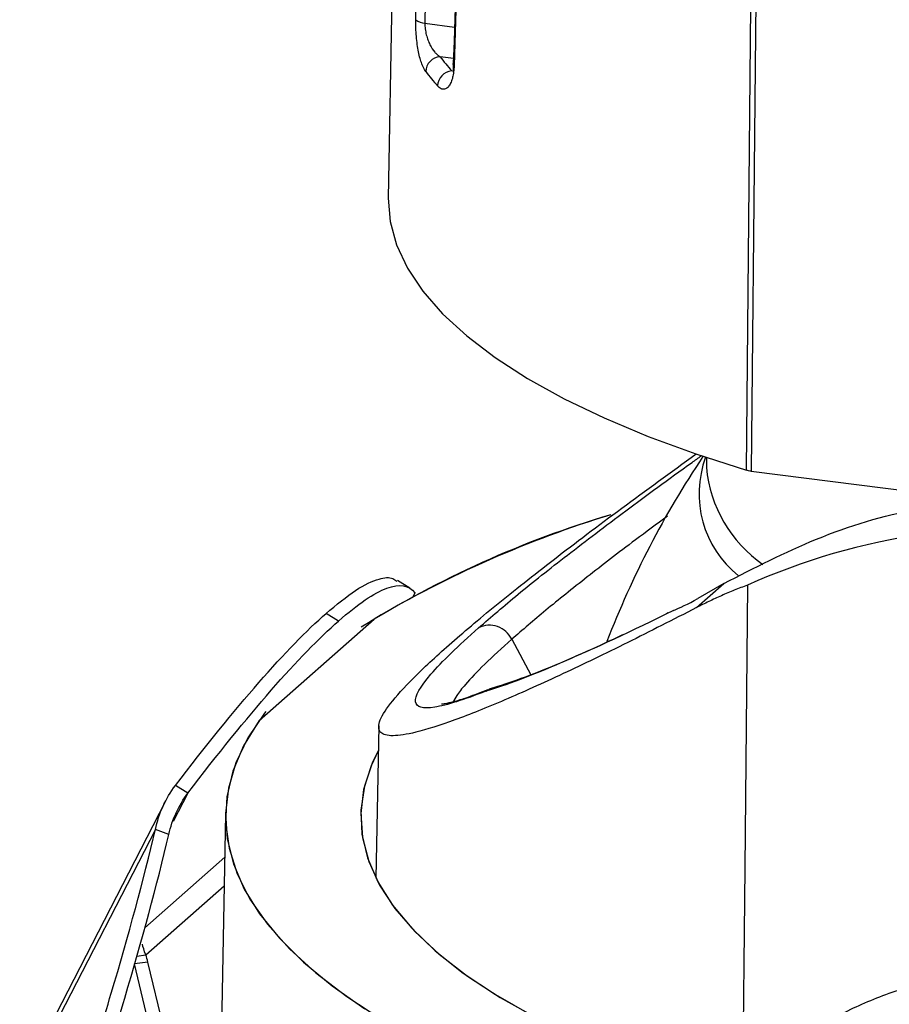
# Paper-space layout '_Dimétrica' of a CAD drawing. Header units: millimetres. Extents: x -40 to 40, y -46.1 to 42.9.
# Tile 3 of 7: x -29.8 to -12.1, y -14.9 to 5.1. Entities that reach past the tile are written whole.
import ezdxf

# ---------------------------------------------------------------- set-up
doc = ezdxf.new("R2010")
doc.units = ezdxf.units.MM

psp = doc.layouts.new('_Dimétrica')

# ---------------------------------------------------------------- linework, layer by layer
at = {"color": 7, "linetype": 'Continuous', "lineweight": 25}
for p, q in [((-22.185, 6.193), (-22.273, 1.465)), ((-21.525, 5.018), (-20.925, 4.943)), ((-20.945, 4.304), (-21.218, 4.338)), ((-15.8, -3.813), (-15.8, -4.016)), ((-15.8, -3.997), (-15.8, -4.016)), ((-14.89, -4.093), (-7.33, -5.045)), ((-21.833, -6.469), (-22.086, -6.314)), ((-16.002, -6.866), (-15.447, -6.377)), ((-15.447, -6.377), (-15.973, -6.682)), ((-21.731, -6.567), (-21.768, -6.64)), ((-23.284, -7.138), (-23.537, -6.982)), ((-16.577, -6.974), (-16.611, -6.99)), ((-24.9, -9.162), (-22.559, -7.098)), ((-19.76, -7.51), (-19.374, -8.233)), ((-22.466, -9.271), (-22.524, -12.368)), ((-26.349, -10.64), (-26.601, -10.484)), ((-26.809, -10.813), (-29.414, -15.869)), ((-26.349, -10.64), (-26.646, -11.217)), ((-25.582, -11.067), (-25.952, -31.059)), ((-27.009, -11.375), (-29.77, -16.732)), ((-26.736, -11.477), (-27.009, -11.375)), ((-27.226, -13.376), (-25.599, -11.94)), ((-27.202, -13.929), (-25.609, -12.524)), ((-27.387, -13.952), (-27.202, -13.929)), ((-27.161, -14.075), (-27.434, -14.109)), ((-25.767, -21.056), (-27.434, -14.109)), ((-25.747, -19.971), (-27.161, -14.075))]:
    psp.add_line(p, q, dxfattribs=at)
at = {"color": 7, "linetype": 'Continuous', "lineweight": 25, "flags": 128}
for points in [[(-21.713, 5.092), (-21.563, 14.463), (-21.466, 20.527), (-21.368, 26.59), (-21.271, 32.654)], [(-21.083, 32.58), (-21.331, 17.145), (-21.525, 5.018)], [(-14.985, -4.073), (-14.872, 7.563), (-14.798, 15.092), (-14.724, 22.621), (-14.651, 30.15)], [(-14.554, 30.13), (-14.742, 10.965), (-14.89, -4.093)], [(-20.932, 4.155), (-20.949, 4.185), (-20.948, 4.199)], [(-22.273, 1.465), (-22.235, 0.988), (-22.105, 0.51), (-21.883, 0.037), (-21.57, -0.431), (-21.167, -0.891), (-20.676, -1.341), (-20.099, -1.78), (-19.438, -2.205), (-18.696, -2.616), (-17.876, -3.009), (-16.982, -3.384), (-16.017, -3.739), (-14.985, -4.073)], [(-14.963, -6.407), (-15.019, -12.166), (-15.063, -16.691)], [(-20.128, -8.496), (-20.178, -8.51), (-20.287, -8.564)], [(-20.287, -8.564), (-20.205, -8.52), (-20.185, -8.512)], [(-24.764, -8.98), (-24.789, -9.012), (-25.126, -9.515), (-25.371, -10.024), (-25.523, -10.536), (-25.582, -11.051), (-25.548, -11.566), (-25.42, -12.079), (-25.2, -12.589), (-24.888, -13.094), (-24.485, -13.591), (-23.993, -14.079), (-23.413, -14.557), (-22.748, -15.022)], [(-24.9, -9.162), (-25.213, -9.675), (-25.431, -10.192), (-25.554, -10.714), (-25.58, -11.236), (-25.511, -11.759), (-25.345, -12.279), (-25.085, -12.794), (-24.73, -13.303), (-24.282, -13.805), (-23.743, -14.296), (-23.114, -14.775), (-22.399, -15.24)], [(-22.476, -9.779), (-22.619, -10.081), (-22.772, -10.566), (-22.832, -11.053), (-22.798, -11.541), (-22.67, -12.027), (-22.449, -12.509), (-22.136, -12.986), (-21.732, -13.455), (-21.238, -13.914), (-20.657, -14.362), (-19.992, -14.796), (-19.244, -15.216), (-18.417, -15.618), (-17.515, -16.003), (-16.54, -16.367), (-15.498, -16.709), (-14.391, -17.029), (-13.226, -17.324), (-12.007, -17.593), (-10.738, -17.837), (-9.424, -18.052), (-8.073, -18.239)], [(-22.476, -9.779), (-22.589, -10.011), (-22.756, -10.496), (-22.829, -10.983), (-22.808, -11.471), (-22.694, -11.957), (-22.486, -12.44), (-22.186, -12.918), (-21.795, -13.388), (-21.314, -13.849), (-20.746, -14.298), (-20.092, -14.735), (-19.356, -15.157), (-18.541, -15.562), (-17.649, -15.949), (-16.684, -16.316), (-15.651, -16.661), (-14.554, -16.984), (-13.397, -17.283), (-12.185, -17.556), (-10.923, -17.803), (-9.615, -18.023), (-8.269, -18.214)]]:
    psp.add_lwpolyline(points, dxfattribs=at)
at = {"color": 7, "linetype": 'Continuous', "lineweight": 25}
for centre, radius, start, end in [((-21.519, 5.31), 0.291, 228.4803, 268.9098), ((-21.192, 4.022), 0.318, 94.8091, 177.4638), ((-17.432, 7.228), 4.762, 217.3478, 221.8272), ((-17.671, 6.965), 4.828, 217.3478, 221.8272), ((-20.947, 3.732), 0.321, 96.0119, 177.643), ((0, -14.42), 19.1, 146.1846, 158.9437), ((-13.827, -4.552), 2.123, 159.4938, 231.618), ((-13.094, -3.76), 2.718, 185.4051, 235.0776), ((-11.893, -24.731), 20.602, 106.5052, 122.0291), ((-11.134, -26.506), 22.522, 107.0611, 120.4841), ((-20.213, -7.726), 0.502, 25.5005, 115.9771), ((-20.019, -8.984), 0.5, 106.1405, 111.7101), ((-29.221, -14.567), 2.118, 13.4439, 17.5616)]:
    psp.add_arc(centre, radius, start, end, dxfattribs=at)
for points, knots in [([(-20.036, 32.471), (-20.188, 27.907), (-20.502, 18.485), (-20.797, 9.059), (-20.948, 4.199)], [0, 0, 0, 0, 0.484375, 1, 1, 1, 1]), ([(-20.014, 32.423), (-20.091, 30.13), (-20.248, 25.503), (-20.477, 18.499), (-20.707, 11.369), (-20.857, 6.573), (-20.932, 4.155)], [0, 0, 0, 0, 0.243382, 0.491176, 0.743382, 1, 1, 1, 1]), ([(-21.509, 4.036), (-21.518, 4.049), (-21.537, 4.076), (-21.564, 4.129), (-21.594, 4.201), (-21.625, 4.3), (-21.657, 4.434), (-21.682, 4.584), (-21.701, 4.751), (-21.713, 4.924), (-21.713, 5.036), (-21.713, 5.092)], [0, 0, 0, 0, 0.0841, 0.166873, 0.249112, 0.37615, 0.49912, 0.626712, 0.749674, 0.875816, 1, 1, 1, 1]), ([(-21.525, 5.018), (-21.525, 5), (-21.525, 4.962), (-21.52, 4.903), (-21.511, 4.842), (-21.494, 4.766), (-21.466, 4.675), (-21.411, 4.549), (-21.345, 4.452), (-21.275, 4.379), (-21.238, 4.353), (-21.218, 4.338)], [0, 0, 0, 0, 0.0604531, 0.1220153, 0.1854883, 0.2516041, 0.3693011, 0.501603, 0.7508025, 0.8628109, 1, 1, 1, 1]), ([(-20.932, 4.155), (-20.933, 4.133), (-20.935, 4.09), (-20.941, 4.029), (-20.95, 3.972), (-20.961, 3.919), (-20.981, 3.849), (-21.013, 3.772), (-21.064, 3.705), (-21.127, 3.67), (-21.198, 3.678), (-21.245, 3.723), (-21.268, 3.745)], [0, 0, 0, 0, 0.049096, 0.09807, 0.147553, 0.198163, 0.250474, 0.371878, 0.500207, 0.663775, 0.828183, 1, 1, 1, 1]), ([(-20.948, 4.199), (-20.949, 4.167), (-20.951, 4.105), (-20.959, 4.034), (-20.95, 4.023), (-20.945, 4.015)], [0, 0, 0, 0, 0.288061, 0.566137, 1, 1, 1, 1]), ([(-16.002, -6.866), (-16.476, -7.109), (-17.446, -7.605), (-18.752, -8.234), (-19.943, -8.771), (-20.961, -9.179), (-21.715, -9.417), (-22.209, -9.494), (-22.463, -9.428), (-22.488, -9.212), (-22.267, -8.843), (-21.795, -8.319), (-21.072, -7.645), (-20.11, -6.833), (-18.924, -5.896), (-17.563, -4.865), (-16.524, -4.113), (-16.01, -3.741)], [0, 0, 0, 0, 0.0665607, 0.1358959, 0.2076644, 0.2814496, 0.3567873, 0.4204286, 0.4845749, 0.5490194, 0.6136108, 0.6782572, 0.7429167, 0.8075762, 0.8722226, 0.936814, 1, 1, 1, 1]), ([(-20.433, -7.275), (-20.177, -7.055), (-19.66, -6.61), (-18.648, -5.807), (-17.453, -4.904), (-16.524, -4.217), (-15.963, -3.822), (-15.9, -3.777)], [0, 0, 0, 0, 0.236719, 0.478211, 0.722753, 0.968482, 1, 1, 1, 1]), ([(-15.447, -6.377), (-14.827, -6.057), (-13.576, -5.412), (-11.785, -4.861), (-10.616, -4.735), (-10.174, -4.687)], [0, 0, 0, 0, 0.379389, 0.765504, 1, 1, 1, 1]), ([(-16.592, -5.007), (-16.812, -5.169), (-17.406, -5.608), (-18.237, -6.25), (-19.093, -6.935), (-19.538, -7.319), (-19.76, -7.51)], [0, 0, 0, 0, 0.164844, 0.445602, 0.723978, 1, 1, 1, 1]), ([(0.276, -8.327), (-0.825, -7.553), (-2.041, -6.882), (-4.615, -5.855), (-5.972, -5.499), (-8.689, -5.157), (-10.047, -5.171), (-12.631, -5.548), (-13.854, -5.911), (-14.963, -6.407)], [0, 0, 0, 0, 0.25, 0.25, 0.5, 0.5, 0.75, 0.75, 1, 1, 1, 1]), ([(-23.537, -6.982), (-23.327, -6.809), (-22.903, -6.46), (-22.472, -6.269), (-22.208, -6.236), (-22.122, -6.309), (-22.097, -6.331)], [0, 0, 0, 0, 0.314721, 0.634709, 0.890928, 1, 1, 1, 1]), ([(-23.284, -7.138), (-22.892, -6.792), (-22.559, -6.566), (-22.036, -6.373), (-21.846, -6.407), (-21.731, -6.567)], [0, 0, 0, 0, 0.5, 0.5, 1, 1, 1, 1]), ([(-14.963, -6.407), (-15.053, -6.442), (-15.233, -6.511), (-15.495, -6.622), (-15.753, -6.74), (-15.918, -6.824), (-16.002, -6.866)], [0, 0, 0, 0, 0.248675, 0.498166, 0.748574, 1, 1, 1, 1]), ([(-26.601, -10.484), (-25.992, -9.685), (-25.42, -8.98), (-24.389, -7.801), (-23.929, -7.328), (-23.537, -6.982)], [0, 0, 0, 0, 0.5, 0.5, 1, 1, 1, 1]), ([(-16.468, -6.922), (-17.323, -7.345), (-18.084, -7.7), (-19.369, -8.253), (-19.893, -8.45), (-20.287, -8.564)], [0, 0, 0, 0, 0.5, 0.5, 1, 1, 1, 1]), ([(-26.349, -10.64), (-25.74, -9.841), (-25.168, -9.135), (-24.137, -7.957), (-23.677, -7.484), (-23.284, -7.138)], [0, 0, 0, 0, 0.5, 0.5, 1, 1, 1, 1]), ([(-20.287, -8.564), (-20.728, -8.739), (-21.083, -8.852), (-21.571, -8.929), (-21.704, -8.892), (-21.729, -8.666), (-21.622, -8.477), (-21.183, -7.966), (-20.852, -7.645), (-20.433, -7.275)], [0, 0, 0, 0, 0.25, 0.25, 0.5, 0.5, 0.75, 0.75, 1, 1, 1, 1]), ([(-19.76, -7.51), (-19.953, -7.685), (-20.342, -8.036), (-20.683, -8.399), (-20.88, -8.645), (-20.93, -8.742), (-20.951, -8.783)], [0, 0, 0, 0, 0.314891, 0.6324707, 0.8457605, 1, 1, 1, 1]), ([(-17.504, -7.419), (-17.653, -7.49), (-18.103, -7.702), (-18.776, -7.997), (-19.532, -8.305), (-19.925, -8.431), (-20.129, -8.496)], [0, 0, 0, 0, 0.132981, 0.400548, 0.690047, 1, 1, 1, 1]), ([(-20.247, -8.537), (-20.39, -8.592), (-20.674, -8.703), (-20.946, -8.784), (-21.11, -8.822), (-21.182, -8.829), (-21.188, -8.831), (-21.19, -8.832)], [0, 0, 0, 0, 0.273904, 0.544511, 0.760881, 0.923424, 1, 1, 1, 1]), ([(-29.107, -18.411), (-28.663, -17.136), (-28.259, -15.889), (-27.553, -13.522), (-27.251, -12.402), (-27.009, -11.375)], [0, 0, 0, 0, 0.5, 0.5, 1, 1, 1, 1]), ([(-28.834, -18.512), (-28.39, -17.238), (-27.985, -15.991), (-27.279, -13.624), (-26.978, -12.504), (-26.736, -11.477)], [0, 0, 0, 0, 0.5, 0.5, 1, 1, 1, 1]), ([(0.219, -18.616), (0.167, -18.542), (0.063, -18.391), (-0.105, -18.17), (-0.281, -17.952), (-0.468, -17.738), (-0.665, -17.526), (-0.871, -17.317), (-1.088, -17.111), (-1.516, -16.729), (-2.202, -16.199), (-3.166, -15.606), (-4.19, -15.106), (-5.582, -14.585), (-7.384, -14.184), (-9.186, -14.129), (-10.581, -14.298), (-11.607, -14.536), (-12.577, -14.884), (-13.319, -15.264), (-13.838, -15.599), (-14.177, -15.85), (-14.491, -16.116), (-14.78, -16.395), (-14.954, -16.595), (-15.04, -16.694)], [0, 0, 0, 0, 0.01484, 0.029859, 0.045079, 0.060523, 0.076212, 0.092165, 0.108401, 0.124939, 0.185786, 0.250038, 0.3114, 0.375048, 0.499659, 0.624594, 0.687917, 0.74899, 0.813266, 0.874146, 0.900662, 0.926424, 0.95151, 0.976005, 1, 1, 1, 1])]:
    psp.add_open_spline(points, degree=3, knots=knots, dxfattribs=at)
for points in [[(-14.89, -4.093), (-14.907, -4.09), (-14.942, -4.085), (-14.971, -4.077), (-14.985, -4.073)], [(-16.468, -6.922), (-16.347, -6.873), (-16.176, -6.79), (-15.973, -6.682)], [(-27.009, -11.375), (-26.939, -11.049), (-26.801, -10.747), (-26.601, -10.484)], [(-26.736, -11.477), (-26.664, -11.172), (-26.534, -10.889), (-26.349, -10.64)], [(-27.202, -13.929), (-27.241, -13.84), (-27.26, -13.766), (-27.273, -13.711)]]:
    psp.add_open_spline(points, degree=3, dxfattribs=at)

doc.saveas('drawing.dxf')
